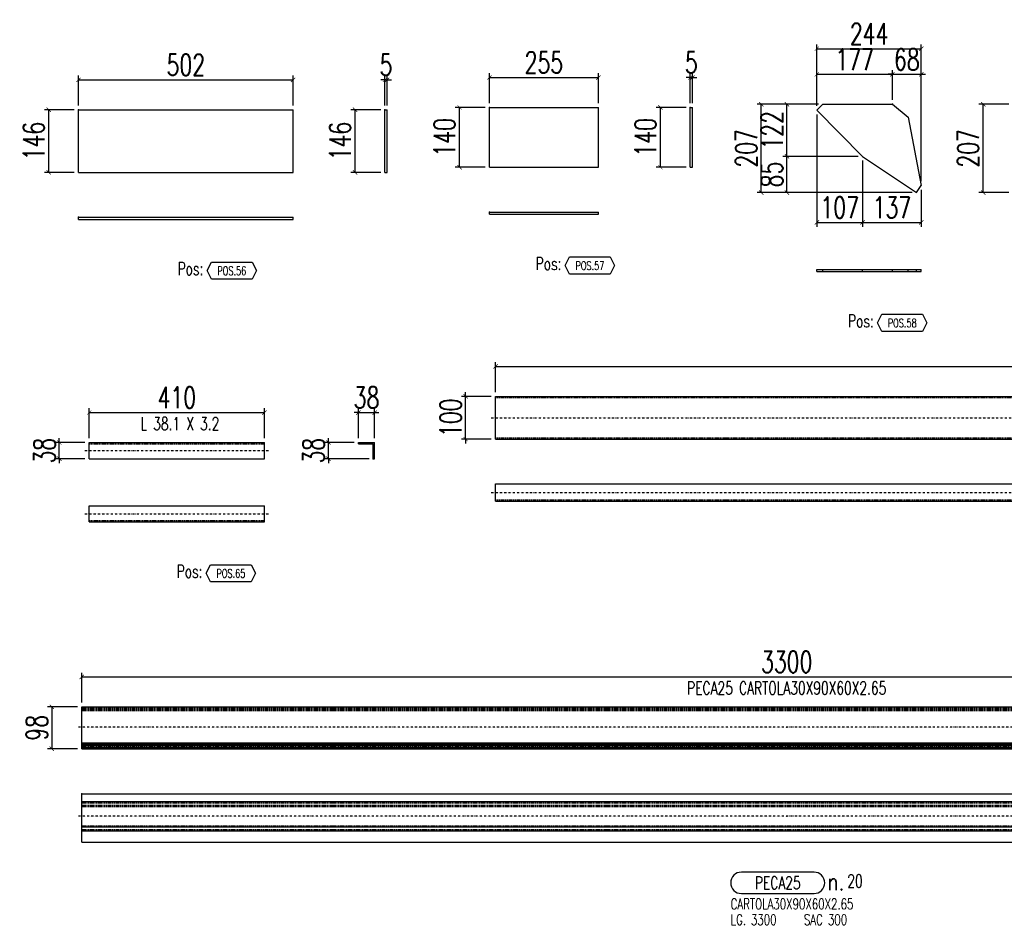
# Model space of a CAD drawing. Header units: feet. Extents: x -13577 to 173285, y -65833 to 34873.
# Tile 99 of 127: x 94574 to 96879, y -58337 to -56218. Entities that reach past the tile are written whole.
import ezdxf
from ezdxf.enums import TextEntityAlignment as Align

# ---------------------------------------------------------------- set-up
doc = ezdxf.new("R2010")
doc.units = ezdxf.units.FT
doc.header["$LTSCALE"] = 10
doc.header["$MEASUREMENT"] = 0
doc.linetypes.add('DASHDOT', pattern=[1, 0.5, -0.25, 0, -0.25])
doc.linetypes.add('HIDDEN', pattern=[0.375, 0.25, -0.125])
doc.layers.get('0').update_dxf_attribs({"linetype": 'CONTINUOUS'})
doc.layers.get('Defpoints').update_dxf_attribs({"linetype": 'CONTINUOUS'})
for name, color, linetype in [('A', 2, 'DASHDOT'), ('FORIR', 4, 'CONTINUOUS'), ('G', 3, 'CONTINUOUS'), ('MARK_DES', 2, 'CONTINUOUS'), ('MARK_MAT', 2, 'CONTINUOUS'), ('MARK_QTA', 4, 'CONTINUOUS'), ('MARK_SBA', 4, 'CONTINUOUS'), ('MARK_SLOT', 6, 'CONTINUOUS'), ('POS_BOX', 6, 'CONTINUOUS'), ('POS_DES', 2, 'CONTINUOUS'), ('POS_MAT', 2, 'CONTINUOUS'), ('TR', 6, 'HIDDEN'), ('TXT1', 7, 'CONTINUOUS')]:
    doc.layers.add(name, color=color, linetype=linetype)
doc.styles.add('1', font='romans.shx', dxfattribs={"width": 0.7, "height": 50})
doc.styles.add('MARK', font='ROMANS', dxfattribs={"width": 0.7})
doc.styles.add('POS', font='ROMANS', dxfattribs={"width": 0.7})
doc.styles.add('ROMANS', font='ROMANS', dxfattribs={"width": 0.8, "height": 28})
doc.dimstyles.get("Standard").update_dxf_attribs({"dimtxt": 50, "dimasz": 1, "dimexe": 1, "dimexo": 1, "dimgap": 1, "dimtad": 1, "dimdec": 0, "dimdsep": 46, "dimtxsty": '1', "dimblk": 'ARCHTICK', "dimcen": 3, "dimclrd": 1, "dimclre": 1, "dimclrt": 3, "dimadec": 0, "dimazin": 0, "dimtfac": 1, "dimtdec": 0, "dimtix": 1, "dimtmove": 0, "dimatfit": 3, "dimfxl": 0, "dimtolj": 1, "dimarcsym": 0})

# ---------------------------------------------------------------- blocks, each defined once
blk = doc.blocks.new('3D_INFOPOS')
blk.add_point((0, 0))
at = {"layer": 'FORIR', "flags": 1}
for tag, p in [('POS_PEZ', (7.6, -4.3)), ('MAT_PRO', (7.6, -11.9))]:
    blk.add_attdef(tag, p, '', height=5.26, dxfattribs=at)
blk = doc.blocks.new('_ArchTick')
at = {"color": 0, "linetype": 'ByBlock', "const_width": 0.15}
blk.add_lwpolyline([(-0.5, -0.5), (0.5, 0.5)], dxfattribs=at)
blk = doc.blocks.new('*D572')
at = {"layer": 'Defpoints', "color": 0}
for p in [(98019.5, -57756.1), (94719.5, -57826.1), (98019.5, -57826.1)]:
    blk.add_point(p, dxfattribs=at)
at = {"layer": 'TXT1', "color": 1, "lineweight": -2, "transparency": 16777216}
for p, q in [((94719.5, -57816.1), (94719.5, -57746.1)), ((98019.5, -57816.1), (98019.5, -57746.1)), ((94719.5, -57756.1), (98019.5, -57756.1))]:
    blk.add_line(p, q, dxfattribs=at)
at = {"layer": 'TXT1', "color": 1, "lineweight": -2, "transparency": 16777216, "xscale": 10, "yscale": 10, "zscale": 10, "rotation": 180}
blk.add_blockref('_ArchTick', (94719.5, -57756.1), dxfattribs=at)
at = {"layer": 'TXT1', "color": 1, "lineweight": -2, "transparency": 16777216, "xscale": 10, "yscale": 10, "zscale": 10}
blk.add_blockref('_ArchTick', (98019.5, -57756.1), dxfattribs=at)
at = {"layer": 'TXT1', "color": 3, "transparency": 16777216, "insert": (96369.5, -57721.1), "char_height": 50, "attachment_point": 5, "style": '1'}
blk.add_mtext('\\A1;3300', dxfattribs=at)
blk = doc.blocks.new('*D573')
at = {"layer": 'Defpoints', "color": 0}
for p in [(94719.5, -57826.1), (94649.5, -57924.3), (94719.5, -57924.3)]:
    blk.add_point(p, dxfattribs=at)
at = {"layer": 'TXT1', "color": 1, "lineweight": -2, "transparency": 16777216}
for p, q in [((94709.5, -57826.1), (94639.5, -57826.1)), ((94649.5, -57826.1), (94649.5, -57924.3)), ((94709.5, -57924.3), (94639.5, -57924.3))]:
    blk.add_line(p, q, dxfattribs=at)
at = {"layer": 'TXT1', "color": 1, "lineweight": -2, "transparency": 16777216, "xscale": 10, "yscale": 10, "zscale": 10}
for p, rotation in [((94649.5, -57826.1), 90), ((94649.5, -57924.3), 270)]:
    blk.add_blockref('_ArchTick', p, dxfattribs=dict(at, rotation=rotation))
at = {"layer": 'TXT1', "color": 3, "transparency": 16777216, "insert": (94614.5, -57875.2), "char_height": 50, "attachment_point": 5, "rotation": 90, "style": '1'}
blk.add_mtext('\\A1;98', dxfattribs=at)
blk = doc.blocks.new('3D_INFOM')
blk.add_point((0, 0))
at = {"layer": 'FORIR', "flags": 1}
for tag, p in [('MARK', (7.55, -4.31)), ('NUM_DIS', (7.55, -11.68)), ('NOT_PEZ', (45.73, -11.68)), ('QTA_PEZ', (7.55, -18.55)), ('TIP_PEZ', (45.73, -18.55)), ('TRA_PEZ', (7.55, -26.33)), ('COS_PEZ', (45.73, -26.33)), ('DES_PEZ', (7.55, -33.75))]:
    blk.add_attdef(tag, p, '', height=5, dxfattribs=at)
blk = doc.blocks.new('M8_PRO')
at = {"layer": 'MARK_SLOT'}
blk.add_lwpolyline([(2.5, 0), (19.5, 0, 0.414214), (22, 2.5), (22, 2.5, 0.414214), (19.5, 5), (2.5, 5, 0.414214), (0, 2.5), (0, 2.5, 0.414214)], format="xyb", close=True, dxfattribs=at)
at = {"style": 'MARK', "width": 0.7, "flags": 1}
for tag, p in [('TRA_PEZ', (-2.05, 4.97)), ('PUN_LIS', (-2.05, 4.44)), ('TIP_PEZ', (-2.05, 2.29)), ('SUN_LIS', (-2.05, 3.9)), ('DES_PEZ', (-2.05, 3.37)), ('NOT_PEZ', (-2.05, 2.83)), ('COD_PEZ', (-2.05, 0.69)), ('COS_PEZ', (-2.05, 0.15)), ('ING_PEZ', (-2.05, 1.76)), ('MCL_PEZ', (-2.05, 1.22)), ('DIM_PRO', (-2.05, -0.38))]:
    blk.add_attdef(tag, p, '', height=0.35, dxfattribs=at)
at = {"style": 'MARK', "width": 0.7}
blk.add_attdef('MAR_PEZ', text='', height=3, dxfattribs=at).set_placement((11, 2.5), align=Align.MIDDLE)
at = {"layer": 'MARK_DES', "style": 'MARK', "width": 0.7}
blk.add_text('LG.', height=2.5, dxfattribs=at).set_placement((0, -7.4))
for tag, p in [('NOM_PRO', (0, -3.7)), ('LUN_PRO', (4.73, -7.4))]:
    blk.add_attdef(tag, p, '', height=2.5, dxfattribs=at)
at = {"layer": 'MARK_MAT', "style": 'MARK', "width": 0.7}
blk.add_attdef('MAT_PRO', (17.13, -7.4), '', height=2.5, dxfattribs=at)
at = {"layer": 'MARK_QTA', "style": 'ROMANS', "width": 0.8}
blk.add_text('n.', height=4, dxfattribs=at).set_placement((24.62, 2.75), align=Align.MIDDLE)
at = {"layer": 'MARK_QTA', "style": 'MARK', "width": 0.7}
blk.add_attdef('QTA_PEZ', (27.29, 1.42), '', height=3, dxfattribs=at)
at = {"layer": 'MARK_SBA', "style": 'MARK', "width": 0.7}
blk.add_attdef('SBA_PEZ', text='', height=2, dxfattribs=at).set_placement((10.88, 5.73), align=Align.BOTTOM_CENTER)
blk = doc.blocks.new('*D1279')
at = {"layer": 'Defpoints', "color": 0}
for p in [(95214.3, -56358.6), (94712.2, -56428.6), (95214.3, -56428.6)]:
    blk.add_point(p, dxfattribs=at)
at = {"layer": 'TXT1', "color": 1, "lineweight": -2, "transparency": 16777216}
for p, q in [((94712.2, -56418.6), (94712.2, -56348.6)), ((94712.2, -56358.6), (95214.3, -56358.6)), ((95214.3, -56418.6), (95214.3, -56348.6))]:
    blk.add_line(p, q, dxfattribs=at)
at = {"layer": 'TXT1', "color": 1, "lineweight": -2, "transparency": 16777216, "xscale": 10, "yscale": 10, "zscale": 10, "rotation": 180}
blk.add_blockref('_ArchTick', (94712.2, -56358.6), dxfattribs=at)
at = {"layer": 'TXT1', "color": 1, "lineweight": -2, "transparency": 16777216, "xscale": 10, "yscale": 10, "zscale": 10}
blk.add_blockref('_ArchTick', (95214.3, -56358.6), dxfattribs=at)
at = {"layer": 'TXT1', "color": 3, "transparency": 16777216, "insert": (94963.2, -56323.6), "char_height": 50, "attachment_point": 5, "style": '1'}
blk.add_mtext('\\A1;502', dxfattribs=at)
blk = doc.blocks.new('*D1280')
at = {"layer": 'Defpoints', "color": 0}
for p in [(94642.2, -56428.6), (94712.2, -56428.6), (94712.2, -56575.1)]:
    blk.add_point(p, dxfattribs=at)
at = {"layer": 'TXT1', "color": 1, "lineweight": -2, "transparency": 16777216}
for p, q in [((94702.2, -56428.6), (94632.2, -56428.6)), ((94642.2, -56575.1), (94642.2, -56428.6)), ((94702.2, -56575.1), (94632.2, -56575.1))]:
    blk.add_line(p, q, dxfattribs=at)
at = {"layer": 'TXT1', "color": 1, "lineweight": -2, "transparency": 16777216, "xscale": 10, "yscale": 10, "zscale": 10}
for p, rotation in [((94642.2, -56428.6), 90), ((94642.2, -56575.1), 270)]:
    blk.add_blockref('_ArchTick', p, dxfattribs=dict(at, rotation=rotation))
at = {"layer": 'TXT1', "color": 3, "transparency": 16777216, "insert": (94607.2, -56501.8), "char_height": 50, "attachment_point": 5, "rotation": 90, "style": '1'}
blk.add_mtext('\\A1;146', dxfattribs=at)
blk = doc.blocks.new('*D1281')
at = {"layer": 'Defpoints', "color": 0}
for p in [(95434.3, -56358.6), (95429.3, -56428.6), (95434.3, -56428.6)]:
    blk.add_point(p, dxfattribs=at)
at = {"layer": 'TXT1', "color": 1, "lineweight": -2, "transparency": 16777216}
for p, q in [((95429.3, -56358.6), (95419.3, -56358.6)), ((95429.3, -56418.6), (95429.3, -56348.6)), ((95429.3, -56358.6), (95434.3, -56358.6)), ((95434.3, -56418.6), (95434.3, -56348.6)), ((95434.3, -56358.6), (95444.3, -56358.6))]:
    blk.add_line(p, q, dxfattribs=at)
at = {"layer": 'TXT1', "color": 1, "lineweight": -2, "transparency": 16777216, "xscale": 10, "yscale": 10, "zscale": 10}
blk.add_blockref('_ArchTick', (95429.3, -56358.6), dxfattribs=at)
at = {"layer": 'TXT1', "color": 1, "lineweight": -2, "transparency": 16777216, "xscale": 10, "yscale": 10, "zscale": 10, "rotation": 180}
blk.add_blockref('_ArchTick', (95434.3, -56358.6), dxfattribs=at)
at = {"layer": 'TXT1', "color": 3, "transparency": 16777216, "insert": (95431.8, -56323.6), "char_height": 50, "attachment_point": 5, "style": '1'}
blk.add_mtext('\\A1;5', dxfattribs=at)
blk = doc.blocks.new('*D1282')
at = {"layer": 'Defpoints', "color": 0}
for p in [(95359.3, -56428.6), (95429.3, -56428.6), (95429.3, -56575.1)]:
    blk.add_point(p, dxfattribs=at)
at = {"layer": 'TXT1', "color": 1, "lineweight": -2, "transparency": 16777216}
for p, q in [((95419.3, -56428.6), (95349.3, -56428.6)), ((95359.3, -56575.1), (95359.3, -56428.6)), ((95419.3, -56575.1), (95349.3, -56575.1))]:
    blk.add_line(p, q, dxfattribs=at)
at = {"layer": 'TXT1', "color": 1, "lineweight": -2, "transparency": 16777216, "xscale": 10, "yscale": 10, "zscale": 10}
for p, rotation in [((95359.3, -56428.6), 90), ((95359.3, -56575.1), 270)]:
    blk.add_blockref('_ArchTick', p, dxfattribs=dict(at, rotation=rotation))
at = {"layer": 'TXT1', "color": 3, "transparency": 16777216, "insert": (95324.3, -56501.8), "char_height": 50, "attachment_point": 5, "rotation": 90, "style": '1'}
blk.add_mtext('\\A1;146', dxfattribs=at)
blk = doc.blocks.new('POSITION_LAM')
at = {"layer": 'POS_BOX'}
blk.add_lwpolyline([(10.5, -2), (9.5, -4), (0, -4), (-1, -2), (0, 0), (9.5, 0)], close=True, dxfattribs=at)
at = {"insert": (-7.93, -0.05), "char_height": 3, "width": 11.9956, "attachment_point": 1, "style": 'POS'}
blk.add_mtext('Pos:', dxfattribs=at)
at = {"style": 'POS', "width": 0.7}
blk.add_attdef('POS_PEZ', text='', height=2, dxfattribs=at).set_placement((4.76, -3.05), align=Align.CENTER)
at = {"layer": 'POS_DES', "style": 'POS', "width": 0.7, "flags": 1}
for tag, p in [('LAR_PRO', (-7.79, -4.53)), ('SPE_PRO', (-7.8, -5.07)), ('LUN_PRO', (-7.82, -5.58))]:
    blk.add_attdef(tag, p, '', height=0.35, dxfattribs=at)
at = {"layer": 'POS_MAT', "style": 'POS', "width": 0.7, "flags": 1}
for tag, p in [('MAT_PRO', (-6.89, -4.03)), ('NOM_PRO', (-6.94, -6.11)), ('PUN_NET', (-6.94, -7.16)), ('PUN_LIS', (-6.94, -6.63)), ('PUN_NET2', (-6.94, -7.74)), ('MAR_CMP', (-6.89, -8.22)), ('NOT_PEZ', (-6.89, -9.21)), ('QTA_PEZ', (-6.89, -8.75))]:
    blk.add_attdef(tag, text='', height=0.35, dxfattribs=at).set_placement(p, align=Align.CENTER)
blk = doc.blocks.new('*D1283')
at = {"layer": 'Defpoints', "color": 0}
for p in [(95928.8, -56353.1), (95673.8, -56423.1), (95928.8, -56423.1)]:
    blk.add_point(p, dxfattribs=at)
at = {"layer": 'TXT1', "color": 1, "lineweight": -2, "transparency": 16777216}
for p, q in [((95673.8, -56413.1), (95673.8, -56343.1)), ((95673.8, -56353.1), (95928.8, -56353.1)), ((95928.8, -56413.1), (95928.8, -56343.1))]:
    blk.add_line(p, q, dxfattribs=at)
at = {"layer": 'TXT1', "color": 1, "lineweight": -2, "transparency": 16777216, "xscale": 10, "yscale": 10, "zscale": 10, "rotation": 180}
blk.add_blockref('_ArchTick', (95673.8, -56353.1), dxfattribs=at)
at = {"layer": 'TXT1', "color": 1, "lineweight": -2, "transparency": 16777216, "xscale": 10, "yscale": 10, "zscale": 10}
blk.add_blockref('_ArchTick', (95928.8, -56353.1), dxfattribs=at)
at = {"layer": 'TXT1', "color": 3, "transparency": 16777216, "insert": (95801.3, -56318.1), "char_height": 50, "attachment_point": 5, "style": '1'}
blk.add_mtext('\\A1;255', dxfattribs=at)
blk = doc.blocks.new('*D1284')
at = {"layer": 'Defpoints', "color": 0}
for p in [(95603.8, -56423.1), (95673.8, -56423.1), (95673.8, -56563.1)]:
    blk.add_point(p, dxfattribs=at)
at = {"layer": 'TXT1', "color": 1, "lineweight": -2, "transparency": 16777216}
for p, q in [((95663.8, -56423.1), (95593.8, -56423.1)), ((95603.8, -56563.1), (95603.8, -56423.1)), ((95663.8, -56563.1), (95593.8, -56563.1))]:
    blk.add_line(p, q, dxfattribs=at)
at = {"layer": 'TXT1', "color": 1, "lineweight": -2, "transparency": 16777216, "xscale": 10, "yscale": 10, "zscale": 10}
for p, rotation in [((95603.8, -56423.1), 90), ((95603.8, -56563.1), 270)]:
    blk.add_blockref('_ArchTick', p, dxfattribs=dict(at, rotation=rotation))
at = {"layer": 'TXT1', "color": 3, "transparency": 16777216, "insert": (95568.8, -56493.1), "char_height": 50, "attachment_point": 5, "rotation": 90, "style": '1'}
blk.add_mtext('\\A1;140', dxfattribs=at)
blk = doc.blocks.new('*D1285')
at = {"layer": 'Defpoints', "color": 0}
for p in [(96148.8, -56353.1), (96143.8, -56423.1), (96148.8, -56423.1)]:
    blk.add_point(p, dxfattribs=at)
at = {"layer": 'TXT1', "color": 1, "lineweight": -2, "transparency": 16777216}
for p, q in [((96143.8, -56353.1), (96133.8, -56353.1)), ((96143.8, -56413.1), (96143.8, -56343.1)), ((96143.8, -56353.1), (96148.8, -56353.1)), ((96148.8, -56413.1), (96148.8, -56343.1)), ((96148.8, -56353.1), (96158.8, -56353.1))]:
    blk.add_line(p, q, dxfattribs=at)
at = {"layer": 'TXT1', "color": 1, "lineweight": -2, "transparency": 16777216, "xscale": 10, "yscale": 10, "zscale": 10}
blk.add_blockref('_ArchTick', (96143.8, -56353.1), dxfattribs=at)
at = {"layer": 'TXT1', "color": 1, "lineweight": -2, "transparency": 16777216, "xscale": 10, "yscale": 10, "zscale": 10, "rotation": 180}
blk.add_blockref('_ArchTick', (96148.8, -56353.1), dxfattribs=at)
at = {"layer": 'TXT1', "color": 3, "transparency": 16777216, "insert": (96146.3, -56318.1), "char_height": 50, "attachment_point": 5, "style": '1'}
blk.add_mtext('\\A1;5', dxfattribs=at)
blk = doc.blocks.new('*D1286')
at = {"layer": 'Defpoints', "color": 0}
for p in [(96073.8, -56423.1), (96143.8, -56423.1), (96143.8, -56563.1)]:
    blk.add_point(p, dxfattribs=at)
at = {"layer": 'TXT1', "color": 1, "lineweight": -2, "transparency": 16777216}
for p, q in [((96133.8, -56423.1), (96063.8, -56423.1)), ((96073.8, -56563.1), (96073.8, -56423.1)), ((96133.8, -56563.1), (96063.8, -56563.1))]:
    blk.add_line(p, q, dxfattribs=at)
at = {"layer": 'TXT1', "color": 1, "lineweight": -2, "transparency": 16777216, "xscale": 10, "yscale": 10, "zscale": 10}
for p, rotation in [((96073.8, -56423.1), 90), ((96073.8, -56563.1), 270)]:
    blk.add_blockref('_ArchTick', p, dxfattribs=dict(at, rotation=rotation))
at = {"layer": 'TXT1', "color": 3, "transparency": 16777216, "insert": (96038.8, -56493.1), "char_height": 50, "attachment_point": 5, "rotation": 90, "style": '1'}
blk.add_mtext('\\A1;140', dxfattribs=at)
blk = doc.blocks.new('*D1287')
at = {"layer": 'Defpoints', "color": 0}
for p in [(96370, -56537.6), (96547, -56537.6), (96673.2, -56622.3)]:
    blk.add_point(p, dxfattribs=at)
at = {"layer": 'TXT1', "color": 1, "lineweight": -2, "transparency": 16777216}
for p, q in [((96537, -56537.6), (96360, -56537.6)), ((96370, -56622.3), (96370, -56537.6)), ((96663.2, -56622.3), (96360, -56622.3))]:
    blk.add_line(p, q, dxfattribs=at)
at = {"layer": 'TXT1', "color": 1, "lineweight": -2, "transparency": 16777216, "xscale": 10, "yscale": 10, "zscale": 10}
for p, rotation in [((96370, -56537.6), 90), ((96370, -56622.3), 270)]:
    blk.add_blockref('_ArchTick', p, dxfattribs=dict(at, rotation=rotation))
at = {"layer": 'TXT1', "color": 3, "transparency": 16777216, "insert": (96335, -56580), "char_height": 50, "attachment_point": 5, "rotation": 90, "style": '1'}
blk.add_mtext('\\A1;85', dxfattribs=at)
blk = doc.blocks.new('*D1288')
at = {"layer": 'Defpoints', "color": 0}
for p in [(96370, -56415.6), (96454.2, -56415.6), (96547, -56537.6)]:
    blk.add_point(p, dxfattribs=at)
at = {"layer": 'TXT1', "color": 1, "lineweight": -2, "transparency": 16777216}
for p, q in [((96444.2, -56415.6), (96360, -56415.6)), ((96370, -56537.6), (96370, -56415.6)), ((96537, -56537.6), (96360, -56537.6))]:
    blk.add_line(p, q, dxfattribs=at)
at = {"layer": 'TXT1', "color": 1, "lineweight": -2, "transparency": 16777216, "xscale": 10, "yscale": 10, "zscale": 10}
for p, rotation in [((96370, -56415.6), 90), ((96370, -56537.6), 270)]:
    blk.add_blockref('_ArchTick', p, dxfattribs=dict(at, rotation=rotation))
at = {"layer": 'TXT1', "color": 3, "transparency": 16777216, "insert": (96335, -56476.6), "char_height": 50, "attachment_point": 5, "rotation": 90, "style": '1'}
blk.add_mtext('\\A1;122', dxfattribs=at)
blk = doc.blocks.new('*D1289')
at = {"layer": 'Defpoints', "color": 0}
for p in [(96616.7, -56345.6), (96440, -56429.7), (96616.7, -56415.6)]:
    blk.add_point(p, dxfattribs=at)
at = {"layer": 'TXT1', "color": 1, "lineweight": -2, "transparency": 16777216}
for p, q in [((96440, -56419.7), (96440, -56335.6)), ((96616.7, -56405.6), (96616.7, -56335.6)), ((96440, -56345.6), (96616.7, -56345.6))]:
    blk.add_line(p, q, dxfattribs=at)
at = {"layer": 'TXT1', "color": 1, "lineweight": -2, "transparency": 16777216, "xscale": 10, "yscale": 10, "zscale": 10, "rotation": 180}
blk.add_blockref('_ArchTick', (96440, -56345.6), dxfattribs=at)
at = {"layer": 'TXT1', "color": 1, "lineweight": -2, "transparency": 16777216, "xscale": 10, "yscale": 10, "zscale": 10}
blk.add_blockref('_ArchTick', (96616.7, -56345.6), dxfattribs=at)
at = {"layer": 'TXT1', "color": 3, "transparency": 16777216, "insert": (96528.3, -56310.6), "char_height": 50, "attachment_point": 5, "style": '1'}
blk.add_mtext('\\A1;177', dxfattribs=at)
blk = doc.blocks.new('*D1290')
at = {"layer": 'Defpoints', "color": 0}
for p in [(96684.4, -56345.6), (96616.7, -56415.6), (96684.4, -56605.7)]:
    blk.add_point(p, dxfattribs=at)
at = {"layer": 'TXT1', "color": 1, "lineweight": -2, "transparency": 16777216}
for p, q in [((96616.7, -56405.6), (96616.7, -56335.6)), ((96684.4, -56595.7), (96684.4, -56335.6)), ((96616.7, -56345.6), (96606.7, -56345.6)), ((96616.7, -56345.6), (96684.4, -56345.6)), ((96684.4, -56345.6), (96694.4, -56345.6))]:
    blk.add_line(p, q, dxfattribs=at)
at = {"layer": 'TXT1', "color": 1, "lineweight": -2, "transparency": 16777216, "xscale": 10, "yscale": 10, "zscale": 10}
blk.add_blockref('_ArchTick', (96616.7, -56345.6), dxfattribs=at)
at = {"layer": 'TXT1', "color": 1, "lineweight": -2, "transparency": 16777216, "xscale": 10, "yscale": 10, "zscale": 10, "rotation": 180}
blk.add_blockref('_ArchTick', (96684.4, -56345.6), dxfattribs=at)
at = {"layer": 'TXT1', "color": 3, "transparency": 16777216, "insert": (96650.5, -56310.6), "char_height": 50, "attachment_point": 5, "style": '1'}
blk.add_mtext('\\A1;68', dxfattribs=at)
blk = doc.blocks.new('*D1291')
at = {"layer": 'Defpoints', "color": 0}
for p in [(96440, -56429.7), (96547, -56537.6), (96547, -56692.3)]:
    blk.add_point(p, dxfattribs=at)
at = {"layer": 'TXT1', "color": 1, "lineweight": -2, "transparency": 16777216}
for p, q in [((96440, -56439.7), (96440, -56702.3)), ((96547, -56547.6), (96547, -56702.3)), ((96440, -56692.3), (96547, -56692.3))]:
    blk.add_line(p, q, dxfattribs=at)
at = {"layer": 'TXT1', "color": 1, "lineweight": -2, "transparency": 16777216, "xscale": 10, "yscale": 10, "zscale": 10, "rotation": 180}
blk.add_blockref('_ArchTick', (96440, -56692.3), dxfattribs=at)
at = {"layer": 'TXT1', "color": 1, "lineweight": -2, "transparency": 16777216, "xscale": 10, "yscale": 10, "zscale": 10}
blk.add_blockref('_ArchTick', (96547, -56692.3), dxfattribs=at)
at = {"layer": 'TXT1', "color": 3, "transparency": 16777216, "insert": (96493.5, -56657.3), "char_height": 50, "attachment_point": 5, "style": '1'}
blk.add_mtext('\\A1;107', dxfattribs=at)
blk = doc.blocks.new('*D1292')
at = {"layer": 'Defpoints', "color": 0}
for p in [(96547, -56537.6), (96684.4, -56605.7), (96684.4, -56692.3)]:
    blk.add_point(p, dxfattribs=at)
at = {"layer": 'TXT1', "color": 1, "lineweight": -2, "transparency": 16777216}
for p, q in [((96547, -56547.6), (96547, -56702.3)), ((96684.4, -56615.7), (96684.4, -56702.3)), ((96547, -56692.3), (96684.4, -56692.3))]:
    blk.add_line(p, q, dxfattribs=at)
at = {"layer": 'TXT1', "color": 1, "lineweight": -2, "transparency": 16777216, "xscale": 10, "yscale": 10, "zscale": 10, "rotation": 180}
blk.add_blockref('_ArchTick', (96547, -56692.3), dxfattribs=at)
at = {"layer": 'TXT1', "color": 1, "lineweight": -2, "transparency": 16777216, "xscale": 10, "yscale": 10, "zscale": 10}
blk.add_blockref('_ArchTick', (96684.4, -56692.3), dxfattribs=at)
at = {"layer": 'TXT1', "color": 3, "transparency": 16777216, "insert": (96615.7, -56657.3), "char_height": 50, "attachment_point": 5, "style": '1'}
blk.add_mtext('\\A1;137', dxfattribs=at)
blk = doc.blocks.new('*D1293')
at = {"layer": 'Defpoints', "color": 0}
for p in [(96684.4, -56285.6), (96440, -56429.7), (96684.4, -56605.7)]:
    blk.add_point(p, dxfattribs=at)
at = {"layer": 'TXT1', "color": 1, "lineweight": -2, "transparency": 16777216}
for p, q in [((96440, -56419.7), (96440, -56275.6)), ((96440, -56285.6), (96684.4, -56285.6)), ((96684.4, -56595.7), (96684.4, -56275.6))]:
    blk.add_line(p, q, dxfattribs=at)
at = {"layer": 'TXT1', "color": 1, "lineweight": -2, "transparency": 16777216, "xscale": 10, "yscale": 10, "zscale": 10, "rotation": 180}
blk.add_blockref('_ArchTick', (96440, -56285.6), dxfattribs=at)
at = {"layer": 'TXT1', "color": 1, "lineweight": -2, "transparency": 16777216, "xscale": 10, "yscale": 10, "zscale": 10}
blk.add_blockref('_ArchTick', (96684.4, -56285.6), dxfattribs=at)
at = {"layer": 'TXT1', "color": 3, "transparency": 16777216, "insert": (96562.2, -56250.6), "char_height": 50, "attachment_point": 5, "style": '1'}
blk.add_mtext('\\A1;244', dxfattribs=at)
blk = doc.blocks.new('*D1294')
at = {"layer": 'Defpoints', "color": 0}
for p in [(96310, -56415.6), (96454.2, -56415.6), (96673.2, -56622.3)]:
    blk.add_point(p, dxfattribs=at)
at = {"layer": 'TXT1', "color": 1, "lineweight": -2, "transparency": 16777216}
for p, q in [((96444.2, -56415.6), (96300, -56415.6)), ((96310, -56622.3), (96310, -56415.6)), ((96663.2, -56622.3), (96300, -56622.3))]:
    blk.add_line(p, q, dxfattribs=at)
at = {"layer": 'TXT1', "color": 1, "lineweight": -2, "transparency": 16777216, "xscale": 10, "yscale": 10, "zscale": 10}
for p, rotation in [((96310, -56415.6), 90), ((96310, -56622.3), 270)]:
    blk.add_blockref('_ArchTick', p, dxfattribs=dict(at, rotation=rotation))
at = {"layer": 'TXT1', "color": 3, "transparency": 16777216, "insert": (96275, -56518.9), "char_height": 50, "attachment_point": 5, "rotation": 90, "style": '1'}
blk.add_mtext('\\A1;207', dxfattribs=at)
blk = doc.blocks.new('*D1296')
at = {"layer": 'Defpoints', "color": 0}
for p in [(96829.4, -56415.6), (96899.4, -56415.6), (96899.4, -56622.3)]:
    blk.add_point(p, dxfattribs=at)
at = {"layer": 'TXT1', "color": 1, "lineweight": -2, "transparency": 16777216}
for p, q in [((96889.4, -56415.6), (96819.4, -56415.6)), ((96829.4, -56622.3), (96829.4, -56415.6)), ((96889.4, -56622.3), (96819.4, -56622.3))]:
    blk.add_line(p, q, dxfattribs=at)
at = {"layer": 'TXT1', "color": 1, "lineweight": -2, "transparency": 16777216, "xscale": 10, "yscale": 10, "zscale": 10}
for p, rotation in [((96829.4, -56415.6), 90), ((96829.4, -56622.3), 270)]:
    blk.add_blockref('_ArchTick', p, dxfattribs=dict(at, rotation=rotation))
at = {"layer": 'TXT1', "color": 3, "transparency": 16777216, "insert": (96794.4, -56518.9), "char_height": 50, "attachment_point": 5, "rotation": 90, "style": '1'}
blk.add_mtext('\\A1;207', dxfattribs=at)
blk = doc.blocks.new('*D1321')
at = {"layer": 'Defpoints', "color": 0}
for p in [(95147.1, -57137.4), (94737.1, -57207.4), (95147.1, -57207.4)]:
    blk.add_point(p, dxfattribs=at)
at = {"layer": 'TXT1', "color": 1, "lineweight": -2, "transparency": 16777216}
for p, q in [((94737.1, -57197.4), (94737.1, -57127.4)), ((94737.1, -57137.4), (95147.1, -57137.4)), ((95147.1, -57197.4), (95147.1, -57127.4))]:
    blk.add_line(p, q, dxfattribs=at)
at = {"layer": 'TXT1', "color": 1, "lineweight": -2, "transparency": 16777216, "xscale": 10, "yscale": 10, "zscale": 10, "rotation": 180}
blk.add_blockref('_ArchTick', (94737.1, -57137.4), dxfattribs=at)
at = {"layer": 'TXT1', "color": 1, "lineweight": -2, "transparency": 16777216, "xscale": 10, "yscale": 10, "zscale": 10}
blk.add_blockref('_ArchTick', (95147.1, -57137.4), dxfattribs=at)
at = {"layer": 'TXT1', "color": 3, "transparency": 16777216, "insert": (94942.1, -57102.4), "char_height": 50, "attachment_point": 5, "style": '1'}
blk.add_mtext('\\A1;410', dxfattribs=at)
blk = doc.blocks.new('*D1322')
at = {"layer": 'Defpoints', "color": 0}
for p in [(94667.1, -57207.4), (94737.1, -57207.4), (94737.1, -57245.4)]:
    blk.add_point(p, dxfattribs=at)
at = {"layer": 'TXT1', "color": 1, "lineweight": -2, "transparency": 16777216}
for p, q in [((94727.1, -57207.4), (94657.1, -57207.4)), ((94667.1, -57207.4), (94667.1, -57197.4)), ((94667.1, -57245.4), (94667.1, -57207.4)), ((94727.1, -57245.4), (94657.1, -57245.4)), ((94667.1, -57245.4), (94667.1, -57255.4))]:
    blk.add_line(p, q, dxfattribs=at)
at = {"layer": 'TXT1', "color": 1, "lineweight": -2, "transparency": 16777216, "xscale": 10, "yscale": 10, "zscale": 10}
for p, rotation in [((94667.1, -57207.4), 270), ((94667.1, -57245.4), 90)]:
    blk.add_blockref('_ArchTick', p, dxfattribs=dict(at, rotation=rotation))
at = {"layer": 'TXT1', "color": 3, "transparency": 16777216, "insert": (94632.1, -57226.4), "char_height": 50, "attachment_point": 5, "rotation": 90, "style": '1'}
blk.add_mtext('\\A1;38', dxfattribs=at)
blk = doc.blocks.new('*D1323')
at = {"layer": 'Defpoints', "color": 0}
for p in [(95405.1, -57137.4), (95367.1, -57207.4), (95405.1, -57207.4)]:
    blk.add_point(p, dxfattribs=at)
at = {"layer": 'TXT1', "color": 1, "lineweight": -2, "transparency": 16777216}
for p, q in [((95367.1, -57137.4), (95357.1, -57137.4)), ((95367.1, -57197.4), (95367.1, -57127.4)), ((95367.1, -57137.4), (95405.1, -57137.4)), ((95405.1, -57197.4), (95405.1, -57127.4)), ((95405.1, -57137.4), (95415.1, -57137.4))]:
    blk.add_line(p, q, dxfattribs=at)
at = {"layer": 'TXT1', "color": 1, "lineweight": -2, "transparency": 16777216, "xscale": 10, "yscale": 10, "zscale": 10}
blk.add_blockref('_ArchTick', (95367.1, -57137.4), dxfattribs=at)
at = {"layer": 'TXT1', "color": 1, "lineweight": -2, "transparency": 16777216, "xscale": 10, "yscale": 10, "zscale": 10, "rotation": 180}
blk.add_blockref('_ArchTick', (95405.1, -57137.4), dxfattribs=at)
at = {"layer": 'TXT1', "color": 3, "transparency": 16777216, "insert": (95386.1, -57102.4), "char_height": 50, "attachment_point": 5, "style": '1'}
blk.add_mtext('\\A1;38', dxfattribs=at)
blk = doc.blocks.new('*D1324')
at = {"layer": 'Defpoints', "color": 0}
for p in [(95297.1, -57207.4), (95367.1, -57207.4), (95401.9, -57245.4)]:
    blk.add_point(p, dxfattribs=at)
at = {"layer": 'TXT1', "color": 1, "lineweight": -2, "transparency": 16777216}
for p, q in [((95357.1, -57207.4), (95287.1, -57207.4)), ((95297.1, -57207.4), (95297.1, -57197.4)), ((95297.1, -57245.4), (95297.1, -57207.4)), ((95391.9, -57245.4), (95287.1, -57245.4)), ((95297.1, -57245.4), (95297.1, -57255.4))]:
    blk.add_line(p, q, dxfattribs=at)
at = {"layer": 'TXT1', "color": 1, "lineweight": -2, "transparency": 16777216, "xscale": 10, "yscale": 10, "zscale": 10}
for p, rotation in [((95297.1, -57207.4), 270), ((95297.1, -57245.4), 90)]:
    blk.add_blockref('_ArchTick', p, dxfattribs=dict(at, rotation=rotation))
at = {"layer": 'TXT1', "color": 3, "transparency": 16777216, "insert": (95262.1, -57226.4), "char_height": 50, "attachment_point": 5, "rotation": 90, "style": '1'}
blk.add_mtext('\\A1;38', dxfattribs=at)
blk = doc.blocks.new('POSITION_PRO')
at = {"layer": 'POS_BOX'}
blk.add_lwpolyline([(10.5, -2), (9.5, -4), (0, -4), (-1, -2), (0, 0), (9.5, 0)], close=True, dxfattribs=at)
at = {"insert": (-7.93, -0.05), "char_height": 3, "width": 11.9956, "attachment_point": 1, "style": 'POS'}
blk.add_mtext('Pos:', dxfattribs=at)
at = {"style": 'POS', "width": 0.7}
blk.add_attdef('POS_PEZ', text='', height=2, dxfattribs=at).set_placement((4.76, -3.05), align=Align.CENTER)
at = {"layer": 'POS_DES', "style": 'POS', "width": 0.7, "flags": 1}
for tag, p in [('LAR_PRO', (-7.79, -4.53)), ('SPE_PRO', (-7.8, -5.07)), ('LUN_PRO', (-7.82, -5.58))]:
    blk.add_attdef(tag, p, '', height=0.35, dxfattribs=at)
at = {"layer": 'POS_MAT', "style": 'POS', "width": 0.7, "flags": 1}
for tag, p in [('MAT_PRO', (-6.89, -4.03)), ('NOM_PRO', (-6.94, -6.11)), ('PUN_NET', (-6.94, -7.16)), ('PUN_LIS', (-6.94, -6.63)), ('PUN_NET2', (-6.94, -7.74)), ('MAR_CMP', (-6.89, -8.22)), ('NOT_PEZ', (-6.89, -9.21)), ('QTA_PEZ', (-6.89, -8.75))]:
    blk.add_attdef(tag, text='', height=0.35, dxfattribs=at).set_placement(p, align=Align.CENTER)
blk = doc.blocks.new('*D1325')
at = {"layer": 'Defpoints', "color": 0}
for p in [(98738.1, -57029.4), (95688, -57099.4), (98738.1, -57099.4)]:
    blk.add_point(p, dxfattribs=at)
at = {"layer": 'TXT1', "color": 1, "lineweight": -2, "transparency": 16777216}
for p, q in [((95688, -57089.4), (95688, -57019.4)), ((95688, -57029.4), (98738.1, -57029.4)), ((98738.1, -57089.4), (98738.1, -57019.4))]:
    blk.add_line(p, q, dxfattribs=at)
at = {"layer": 'TXT1', "color": 1, "lineweight": -2, "transparency": 16777216, "xscale": 10, "yscale": 10, "zscale": 10, "rotation": 180}
blk.add_blockref('_ArchTick', (95688, -57029.4), dxfattribs=at)
at = {"layer": 'TXT1', "color": 1, "lineweight": -2, "transparency": 16777216, "xscale": 10, "yscale": 10, "zscale": 10}
blk.add_blockref('_ArchTick', (98738.1, -57029.4), dxfattribs=at)
at = {"layer": 'TXT1', "color": 3, "transparency": 16777216, "insert": (97213, -56994.4), "char_height": 50, "attachment_point": 5, "style": '1'}
blk.add_mtext('\\A1;3050', dxfattribs=at)
blk = doc.blocks.new('*D1326')
at = {"layer": 'Defpoints', "color": 0}
for p in [(95618, -57099.4), (95688, -57099.4), (95688, -57199.4)]:
    blk.add_point(p, dxfattribs=at)
at = {"layer": 'TXT1', "color": 1, "lineweight": -2, "transparency": 16777216}
for p, q in [((95678, -57099.4), (95608, -57099.4)), ((95618, -57099.4), (95618, -57089.4)), ((95618, -57199.4), (95618, -57099.4)), ((95678, -57199.4), (95608, -57199.4)), ((95618, -57199.4), (95618, -57209.4))]:
    blk.add_line(p, q, dxfattribs=at)
at = {"layer": 'TXT1', "color": 1, "lineweight": -2, "transparency": 16777216, "xscale": 10, "yscale": 10, "zscale": 10}
for p, rotation in [((95618, -57099.4), 270), ((95618, -57199.4), 90)]:
    blk.add_blockref('_ArchTick', p, dxfattribs=dict(at, rotation=rotation))
at = {"layer": 'TXT1', "color": 3, "transparency": 16777216, "insert": (95583, -57149.4), "char_height": 50, "attachment_point": 5, "rotation": 90, "style": '1'}
blk.add_mtext('\\A1;100', dxfattribs=at)

msp = doc.modelspace()

# ---------------------------------------------------------------- linework, layer by layer
at = {"layer": 'A'}
for p, q in [((95678, -57149.4), (98748.1, -57149.4)), ((94727.1, -57226.4), (95157.1, -57226.4)), ((95678, -57324.4), (98748.1, -57324.4)), ((94727.1, -57374.4), (95157.1, -57374.4)), ((98029.5, -57873.9), (94709.5, -57873.9)), ((98029.5, -58081.8), (94709.5, -58081.8))]:
    msp.add_line(p, q, dxfattribs=at)
for p in [(94712.2, -56428.6), (95429.3, -56428.6), (95673.8, -56423.1), (96143.8, -56423.1), (96616.7, -56415.6), (94712.2, -56680.1), (95673.8, -56668.1), (96673.2, -56807.3), (94737.1, -57210.6), (95688, -57196.3), (95401.9, -57245.4), (95688, -57341.3), (94737.1, -57390.2), (94719.5, -57921.3), (94719.5, -58029.6)]:
    msp.add_point(p, dxfattribs=at)
at = {"layer": 'G'}
for p, q in [((94712.2, -56428.6), (95214.3, -56428.6)), ((94712.2, -56575.1), (94712.2, -56428.6)), ((95214.3, -56575.1), (95214.3, -56428.6)), ((95429.3, -56428.6), (95434.3, -56428.6)), ((95429.3, -56575.1), (95429.3, -56428.6)), ((95434.3, -56575.1), (95434.3, -56428.6)), ((95673.8, -56423.1), (95928.8, -56423.1)), ((95673.8, -56563.1), (95673.8, -56423.1)), ((95928.8, -56563.1), (95928.8, -56423.1)), ((96143.8, -56423.1), (96148.8, -56423.1)), ((96143.8, -56563.1), (96143.8, -56423.1)), ((96148.8, -56563.1), (96148.8, -56423.1)), ((96440, -56429.7), (96454.2, -56415.6)), ((96440, -56429.7), (96547, -56537.6)), ((96454.2, -56415.6), (96616.7, -56415.6)), ((96616.7, -56415.6), (96653.7, -56446.1)), ((96653.7, -56446.1), (96684.4, -56605.7)), ((96547, -56537.6), (96673.2, -56622.3)), ((95673.8, -56563.1), (95928.8, -56563.1)), ((96143.8, -56563.1), (96148.8, -56563.1)), ((94712.2, -56575.1), (95214.3, -56575.1)), ((95429.3, -56575.1), (95434.3, -56575.1)), ((96673.2, -56622.3), (96684.4, -56605.7)), ((94712.2, -56680.1), (95214.3, -56680.1)), ((94712.2, -56685.1), (94712.2, -56680.1)), ((94712.2, -56685.1), (95214.3, -56685.1)), ((95214.3, -56685.1), (95214.3, -56680.1)), ((95673.8, -56668.1), (95928.8, -56668.1)), ((95673.8, -56673.1), (95673.8, -56668.1)), ((95673.8, -56673.1), (95928.8, -56673.1)), ((95928.8, -56673.1), (95928.8, -56668.1)), ((96440, -56802.3), (96684.4, -56802.3)), ((96440, -56807.3), (96440, -56802.3)), ((96440, -56807.3), (96684.4, -56807.3)), ((96454.2, -56807.3), (96454.2, -56802.3)), ((96616.7, -56807.3), (96616.7, -56802.3)), ((96653.7, -56807.3), (96653.7, -56802.3)), ((96684.4, -56807.3), (96684.4, -56802.3)), ((95688, -57099.4), (98738.1, -57099.4)), ((95688, -57199.4), (95688, -57099.4)), ((94737.1, -57207.4), (95147.1, -57207.4)), ((94737.1, -57245.4), (94737.1, -57207.4)), ((95147.1, -57245.4), (95147.1, -57207.4)), ((95367.1, -57210.6), (95367.1, -57207.4)), ((95367.1, -57207.4), (95405.1, -57207.4)), ((95367.1, -57210.6), (95401.9, -57210.6)), ((95401.9, -57245.4), (95401.9, -57210.6)), ((95405.1, -57245.4), (95405.1, -57207.4)), ((95688, -57199.4), (98738.1, -57199.4)), ((94737.1, -57245.4), (95147.1, -57245.4)), ((95401.9, -57245.4), (95405.1, -57245.4)), ((95688, -57304.4), (98738.1, -57304.4)), ((95688, -57344.4), (95688, -57304.4)), ((95688, -57344.4), (98738.1, -57344.4)), ((94737.1, -57355.4), (95147.1, -57355.4)), ((94737.1, -57393.4), (94737.1, -57355.4)), ((95147.1, -57393.4), (95147.1, -57355.4)), ((94737.1, -57393.4), (95147.1, -57393.4)), ((94719.5, -57924.3), (94719.5, -57826.1)), ((94719.5, -57826.1), (98019.5, -57826.1)), ((94719.5, -57910), (98019.5, -57910)), ((94719.5, -57913), (98019.5, -57913)), ((94719.5, -57916), (98019.5, -57916)), ((94719.5, -57921.3), (98019.5, -57921.3)), ((94719.5, -57924.3), (98019.5, -57924.3)), ((94719.5, -58029.3), (98019.5, -58029.3)), ((94719.5, -58143), (94719.5, -58029.3)), ((94719.5, -58047.5), (98019.5, -58047.5)), ((94719.5, -58107.2), (98019.5, -58107.2)), ((94719.5, -58115.9), (98019.5, -58115.9)), ((94719.5, -58142.7), (98019.5, -58142.7)), ((94719.5, -58143), (98019.5, -58143))]:
    msp.add_line(p, q, dxfattribs=at)
for p in [(94712.2, -56428.6), (95429.3, -56428.6), (95673.8, -56423.1), (96143.8, -56423.1), (96616.7, -56415.6), (94712.2, -56680.1), (95673.8, -56668.1), (96673.2, -56807.3), (94737.1, -57210.6), (95688, -57196.3), (95401.9, -57245.4), (95688, -57341.3), (94737.1, -57390.2), (94719.5, -57921.3), (94719.5, -58029.6)]:
    msp.add_point(p, dxfattribs=at)
at = {"layer": 'TR'}
for p, q in [((96547, -56807.3), (96547, -56802.3)), ((96673.2, -56807.3), (96673.2, -56802.3)), ((95688, -57102.4), (98738.1, -57102.4)), ((94737.1, -57210.6), (95147.1, -57210.6)), ((95688, -57196.3), (98738.1, -57196.3)), ((95688, -57341.3), (98738.1, -57341.3)), ((94737.1, -57390.2), (95147.1, -57390.2)), ((94719.5, -57829.4), (98019.5, -57829.4)), ((94719.5, -57832.1), (98019.5, -57832.1)), ((94719.5, -57834.8), (98019.5, -57834.8)), ((94719.5, -57912.6), (98019.5, -57912.6)), ((94719.5, -57918.6), (98019.5, -57918.6)), ((94719.5, -57921.3), (98019.5, -57921.3)), ((94719.5, -58029.6), (98019.5, -58029.6)), ((94719.5, -58050.8), (98019.5, -58050.8)), ((94719.5, -58056.1), (98019.5, -58056.1)), ((94719.5, -58059.5), (98019.5, -58059.5)), ((94719.5, -58104.5), (98019.5, -58104.5)), ((94719.5, -58113.1), (98019.5, -58113.1))]:
    msp.add_line(p, q, dxfattribs=at)
for p in [(94712.2, -56428.6), (95429.3, -56428.6), (95673.8, -56423.1), (96143.8, -56423.1), (96616.7, -56415.6), (94712.2, -56680.1), (95673.8, -56668.1), (96673.2, -56807.3), (94737.1, -57210.6), (95688, -57196.3), (95401.9, -57245.4), (95688, -57341.3), (94737.1, -57390.2), (94719.5, -57921.3), (94719.5, -58029.6)]:
    msp.add_point(p, dxfattribs=at)

# ---------------------------------------------------------------- block references
at = {"xscale": 10, "yscale": 10, "zscale": 10}
for name, p, values in [('POSITION_LAM', (95861.3, -56773.1), {'POS_PEZ': 'POS.57'}), ('POSITION_LAM', (95023.2, -56785.1), {'POS_PEZ': 'POS.56'}), ('POSITION_LAM', (96592.2, -56907.3), {'POS_PEZ': 'POS.58'}), ('POSITION_PRO', (95021.1, -57493.4), {'POS_PEZ': 'POS.65'}), ('M8_PRO', (96238.4, -58263), {'NOM_PRO': 'CARTOLA30X90X60X2.65', 'LUN_PRO': '3300', 'MAT_PRO': 'SAC 300', 'QTA_PEZ': '20', 'MAR_PEZ': 'PECA25'})]:
    msp.add_blockref(name, p, dxfattribs=at).add_auto_attribs(values)
for p in [(96369.5, -57873.9), (96369.5, -58081.8)]:
    msp.add_blockref('3D_INFOPOS', p)
for p in [(96369.5, -57873.9), (96369.5, -58081.8)]:
    msp.add_blockref('3D_INFOM', p, dxfattribs=at)

# ---------------------------------------------------------------- texts
at = {"layer": 'TXT1', "color": 7, "style": '1', "width": 0.7}
for s, p in [(' L 38.1 X 3.2', (94942.1, -57187.4)), ('PECA25 CARTOLA30X90X60X2.65', (96369.5, -57806.1))]:
    msp.add_text(s, height=30, dxfattribs=at).set_placement(p, align=Align.BOTTOM_CENTER)

# ---------------------------------------------------------------- dimensions: what is measured, and where the dimension line sits
at = {"layer": 'TXT1'}
for base, p1, p2, picture, middle in [((96684.4, -56285.6), (96440, -56429.7), (96684.4, -56605.7), '*D1293', (96562.2, -56250.6)), ((95214.3, -56358.6), (94712.2, -56428.6), (95214.3, -56428.6), '*D1279', (94963.2, -56323.6)), ((95434.3, -56358.6), (95429.3, -56428.6), (95434.3, -56428.6), '*D1281', (95431.8, -56323.6)), ((95928.8, -56353.1), (95673.8, -56423.1), (95928.8, -56423.1), '*D1283', (95801.3, -56318.1)), ((96148.8, -56353.1), (96143.8, -56423.1), (96148.8, -56423.1), '*D1285', (96146.3, -56318.1)), ((96616.7, -56345.6), (96440, -56429.7), (96616.7, -56415.6), '*D1289', (96528.3, -56310.6)), ((96684.4, -56345.6), (96616.7, -56415.6), (96684.4, -56605.7), '*D1290', (96650.5, -56310.6)), ((96547, -56692.3), (96440, -56429.7), (96547, -56537.6), '*D1291', (96493.5, -56657.3)), ((96684.4, -56692.3), (96547, -56537.6), (96684.4, -56605.7), '*D1292', (96615.7, -56657.3)), ((98738.1, -57029.4), (95688, -57099.4), (98738.1, -57099.4), '*D1325', (97213, -56994.4)), ((95147.1, -57137.4), (94737.1, -57207.4), (95147.1, -57207.4), '*D1321', (94942.1, -57102.4)), ((95405.1, -57137.4), (95367.1, -57207.4), (95405.1, -57207.4), '*D1323', (95386.1, -57102.4)), ((98019.5, -57756.1), (94719.5, -57826.1), (98019.5, -57826.1), '*D572', (96369.5, -57721.1))]:
    dim = msp.add_linear_dim(base=base, p1=p1, p2=p2, dimstyle='Standard', override={"dimscale": 10}, dxfattribs=at)
    dim.commit()
    dim.dimension.update_dxf_attribs({"geometry": picture, "text_midpoint": middle})
for base, p1, p2, picture, middle in [((96310, -56415.6), (96673.2, -56622.3), (96454.2, -56415.6), '*D1294', (96275, -56518.9)), ((96370, -56415.6), (96547, -56537.6), (96454.2, -56415.6), '*D1288', (96335, -56476.6)), ((96829.4, -56415.6), (96899.4, -56622.3), (96899.4, -56415.6), '*D1296', (96794.4, -56518.9)), ((94642.1844, -56428.6153), (94712.1844, -56575.0656), (94712.1844, -56428.6153), '*D1280', (94607.1844, -56501.8405)), ((95359.2964, -56428.6153), (95429.2964, -56575.0656), (95429.2964, -56428.6153), '*D1282', (95324.2964, -56501.8405)), ((95603.8, -56423.1), (95673.8, -56563.1), (95673.8, -56423.1), '*D1284', (95568.8, -56493.1)), ((96073.8, -56423.1), (96143.8, -56563.1), (96143.8, -56423.1), '*D1286', (96038.8, -56493.1)), ((96370, -56537.6), (96673.2, -56622.3), (96547, -56537.6), '*D1287', (96335, -56580)), ((95618, -57099.4), (95688, -57199.4), (95688, -57099.4), '*D1326', (95583, -57149.4)), ((94667.1, -57207.4), (94737.1, -57245.4), (94737.1, -57207.4), '*D1322', (94632.1, -57226.4)), ((95297.1, -57207.4), (95401.9, -57245.4), (95367.1, -57207.4), '*D1324', (95262.1, -57226.4)), ((94649.5, -57924.3), (94719.5, -57826.1), (94719.5, -57924.3), '*D573', (94614.5, -57875.2))]:
    dim = msp.add_linear_dim(base=base, p1=p1, p2=p2, angle=90, dimstyle='Standard', override={"dimscale": 10}, dxfattribs=at)
    dim.commit()
    dim.dimension.update_dxf_attribs({"geometry": picture, "text_midpoint": middle})

doc.saveas('drawing.dxf')
